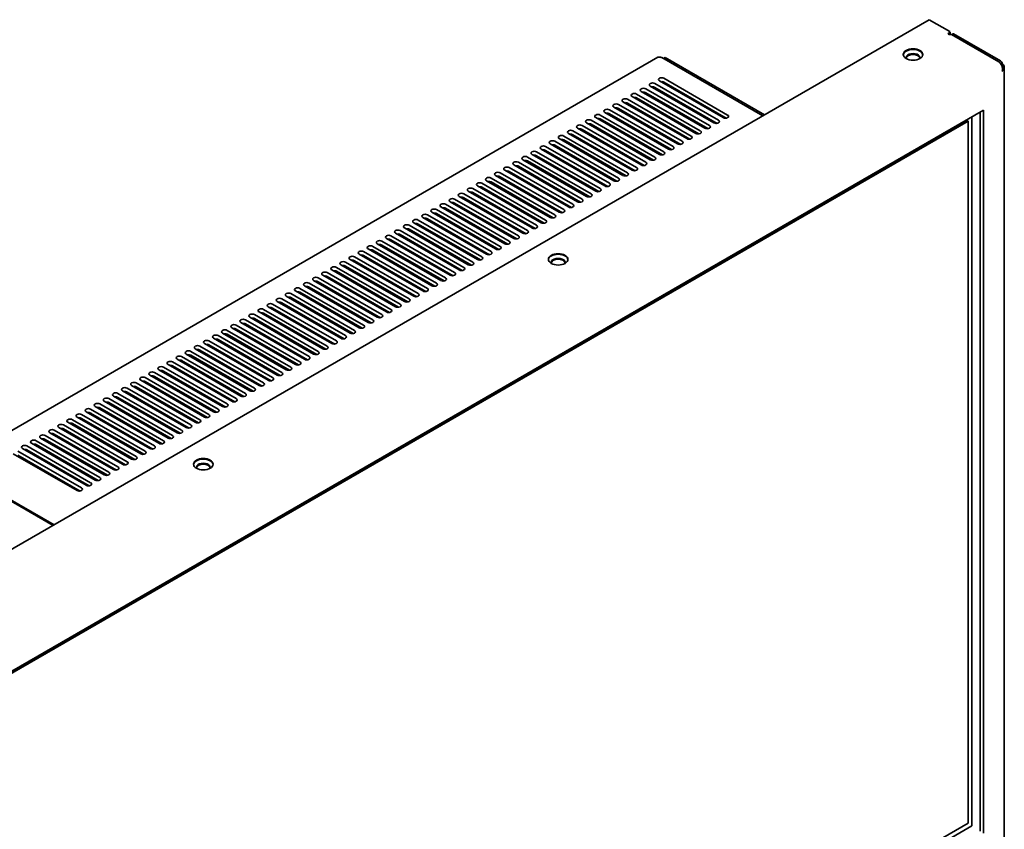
# Model space of a CAD drawing. Header units: millimetres. Extents: x 0 to 2100, y 0 to 1485.
# Tile 7 of 14: x 947 to 1329, y 361 to 676. Entities that reach past the tile are written whole.
import ezdxf

# ---------------------------------------------------------------- set-up
doc = ezdxf.new("R2010")
doc.units = ezdxf.units.MM
doc.header["$LTSCALE"] = 5
doc.layers.add('Sichtbare Kanten(ISO)', color=7, linetype='Continuous', lineweight=35)

msp = doc.modelspace()

# ---------------------------------------------------------------- linework, layer by layer
at = {"layer": 'Sichtbare Kanten(ISO)'}
for p, q in [((856.75, 419.83), (1300.1, 675.8)), ((1300.1, 675.8), (1308.06, 671.21)), ((1308.06, 670.8), (1307.62, 670.55)), ((1308.2, 671.01), (1308.2, 670.09)), ((1308.24, 670.29), (1308.2, 670.31)), ((1308.71, 670.02), (1327.15, 659.37)), ((1309.36, 670.34), (1308.75, 669.99)), ((1327.81, 659.8), (1309.61, 670.32)), ((1194.7, 661.18), (919.49, 502.29)), ((1196.01, 661.05), (1196.18, 661.15)), ((1196.18, 661.15), (1235.45, 638.47)), ((1196.84, 660.76), (1197.55, 661.17)), ((1197.55, 661.17), (1236.15, 638.88)), ((1328.1, 658.34), (1328.52, 658.58)), ((1329.09, 658.04), (1328.29, 657.95)), ((1329.09, 658.04), (1328.32, 657.86)), ((1329.09, 658.04), (1328.36, 657.73)), ((1329.29, 657.33), (1328.46, 657.33)), ((1328.48, 655.85), (1328.52, 655.82)), ((1329.29, 657.33), (1328.49, 657.18)), ((1329.09, 656.55), (1328.55, 656.68)), ((1329.09, 656.55), (1328.55, 656.56)), ((1329.29, 343.44), (1329.29, 657.33)), ((1218.26, 636.71), (1193.51, 651)), ((1195.27, 652.02), (1220.02, 637.73)), ((1221.79, 638.75), (1197.04, 653.04)), ((1197.04, 651.51), (1221.23, 637.55)), ((1211.18, 632.63), (1186.44, 646.92)), ((1188.2, 647.94), (1212.95, 633.65)), ((1214.72, 634.67), (1189.97, 648.96)), ((1189.97, 647.43), (1214.16, 633.46)), ((1191.74, 649.98), (1216.49, 635.69)), ((1193.51, 649.47), (1217.7, 635.51)), ((1204.11, 628.55), (1179.36, 642.84)), ((1181.13, 643.86), (1205.88, 629.57)), ((1207.65, 630.59), (1182.9, 644.88)), ((1182.9, 643.35), (1207.09, 629.38)), ((1184.67, 645.9), (1209.42, 631.61)), ((1186.44, 645.39), (1210.62, 631.42)), ((1321.18, 640.67), (894.89, 394.55)), ((1174.06, 639.77), (1198.81, 625.49)), ((1200.58, 626.51), (1175.83, 640.8)), ((1175.83, 639.26), (1200.02, 625.3)), ((1177.6, 641.82), (1202.35, 627.53)), ((1179.36, 641.31), (1203.55, 627.34)), ((1319.86, 639.9), (1319.86, 360.46)), ((1321.18, 359.69), (1321.18, 640.67)), ((895.11, 393.96), (1315.13, 636.46)), ((1315.22, 636.41), (895.2, 393.91)), ((1166.99, 635.69), (1191.74, 621.4)), ((1193.51, 622.42), (1168.76, 636.71)), ((1168.76, 635.18), (1192.95, 621.22)), ((1170.53, 637.73), (1195.27, 623.44)), ((1197.04, 624.47), (1172.29, 638.75)), ((1172.29, 637.22), (1196.48, 623.26)), ((1315.13, 636.46), (1315.22, 636.41)), ((1315.22, 363.6), (1315.22, 636.41)), ((1316.68, 362.5), (1316.68, 638.07)), ((1159.92, 631.61), (1184.67, 617.32)), ((1186.44, 618.34), (1161.69, 632.63)), ((1163.45, 633.65), (1188.2, 619.36)), ((1165.31, 633.09), (1164.87, 632.83)), ((1189.97, 620.38), (1165.22, 634.67)), ((1165.22, 633.14), (1189.41, 619.18)), ((1167.26, 631.97), (1167.26, 631.46)), ((1168.58, 634.98), (1168.4, 634.88)), ((1168.58, 634.77), (1168.58, 634.98)), ((1152.85, 627.53), (1177.6, 613.24)), ((1179.36, 614.26), (1154.62, 628.55)), ((1156.38, 629.57), (1181.13, 615.28)), ((1158.24, 629.01), (1157.8, 628.75)), ((1182.9, 616.3), (1158.15, 630.59)), ((1158.15, 629.06), (1182.34, 615.09)), ((1161.78, 631.05), (1161.33, 630.79)), ((1161.69, 631.1), (1185.88, 617.13)), ((1167.26, 627.88), (1167.26, 627.37)), ((1168.58, 630.69), (1168.58, 631.2)), ((1172.29, 610.18), (1147.54, 624.47)), ((1149.31, 625.49), (1174.06, 611.2)), ((1151.17, 624.92), (1150.73, 624.67)), ((1175.83, 612.22), (1151.08, 626.51)), ((1151.08, 624.98), (1175.27, 611.01)), ((1154.7, 626.97), (1154.26, 626.71)), ((1154.62, 627.02), (1178.8, 613.05)), ((1167.26, 623.8), (1167.26, 623.29)), ((1168.58, 626.61), (1168.58, 627.12)), ((1165.22, 606.09), (1140.47, 620.38)), ((1142.24, 621.4), (1166.99, 607.12)), ((1144.1, 620.84), (1143.66, 620.59)), ((1168.76, 608.14), (1144.01, 622.42)), ((1144.01, 620.89), (1168.2, 606.93)), ((1145.78, 623.44), (1170.53, 609.16)), ((1147.63, 622.88), (1147.19, 622.63)), ((1147.54, 622.93), (1171.73, 608.97)), ((1168.58, 622.53), (1168.58, 623.04)), ((1158.15, 602.01), (1133.4, 616.3)), ((1135.17, 617.32), (1159.92, 603.03)), ((1137.03, 616.76), (1136.58, 616.5)), ((1161.69, 604.05), (1136.94, 618.34)), ((1136.94, 616.81), (1161.13, 602.85)), ((1138.71, 619.36), (1163.45, 605.07)), ((1140.56, 618.8), (1140.12, 618.55)), ((1140.47, 618.85), (1164.66, 604.89)), ((1167.26, 619.72), (1167.26, 619.21)), ((1168.58, 618.44), (1168.58, 618.95)), ((1151.08, 597.93), (1126.33, 612.22)), ((1128.1, 613.24), (1152.85, 598.95)), ((1129.96, 612.68), (1129.51, 612.42)), ((1154.62, 599.97), (1129.87, 614.26)), ((1129.87, 612.73), (1154.06, 598.76)), ((1131.64, 615.28), (1156.38, 600.99)), ((1133.49, 614.72), (1133.05, 614.46)), ((1133.4, 614.77), (1157.59, 600.8)), ((1167.26, 615.64), (1167.26, 615.13)), ((1168.58, 614.36), (1168.58, 614.87)), ((1121.03, 609.16), (1145.78, 594.87)), ((1122.88, 608.59), (1122.44, 608.34)), ((1147.54, 595.89), (1122.8, 610.18)), ((1122.8, 608.65), (1146.98, 594.68)), ((1124.56, 611.2), (1149.31, 596.91)), ((1126.42, 610.64), (1125.98, 610.38)), ((1126.33, 610.69), (1150.52, 596.72)), ((1167.26, 611.55), (1167.26, 611.04)), ((1168.58, 610.28), (1168.58, 610.79)), ((1113.96, 605.07), (1138.71, 590.79)), ((1115.81, 604.51), (1115.37, 604.26)), ((1140.47, 591.81), (1115.73, 606.09)), ((1115.73, 604.56), (1139.91, 590.6)), ((1117.49, 607.12), (1142.24, 592.83)), ((1119.35, 606.55), (1118.91, 606.3)), ((1144.01, 593.85), (1119.26, 608.14)), ((1119.26, 606.6), (1143.45, 592.64)), ((1167.26, 607.47), (1167.26, 607)), ((1106.89, 600.99), (1131.64, 586.7)), ((1133.4, 587.72), (1108.65, 602.01)), ((1110.42, 603.03), (1135.17, 588.74)), ((1112.28, 602.47), (1111.84, 602.22)), ((1136.94, 589.76), (1112.19, 604.05)), ((1112.19, 602.52), (1136.38, 588.56)), ((1099.82, 596.91), (1124.56, 582.62)), ((1126.33, 583.64), (1101.58, 597.93)), ((1103.35, 598.95), (1128.1, 584.66)), ((1105.21, 598.39), (1104.77, 598.13)), ((1129.87, 585.68), (1105.12, 599.97)), ((1105.12, 598.44), (1129.31, 584.47)), ((1108.74, 600.43), (1108.3, 600.17)), ((1108.65, 600.48), (1132.84, 586.52)), ((1119.26, 579.56), (1094.51, 593.85)), ((1096.28, 594.87), (1121.03, 580.58)), ((1098.14, 594.31), (1097.69, 594.05)), ((1122.8, 581.6), (1098.05, 595.89)), ((1098.05, 594.36), (1122.24, 580.39)), ((1101.67, 596.35), (1101.23, 596.09)), ((1101.58, 596.4), (1125.77, 582.43)), ((1112.19, 575.48), (1087.44, 589.76)), ((1089.21, 590.79), (1113.96, 576.5)), ((1115.73, 577.52), (1090.98, 591.81)), ((1090.98, 590.27), (1115.16, 576.31)), ((1092.74, 592.83), (1117.49, 578.54)), ((1094.51, 592.32), (1118.7, 578.35)), ((1096.99, 590.89), (1096.99, 590.38)), ((1105.12, 571.39), (1080.37, 585.68)), ((1082.14, 586.7), (1106.89, 572.41)), ((1108.65, 573.43), (1083.91, 587.72)), ((1083.91, 586.19), (1108.09, 572.23)), ((1085.67, 588.74), (1110.42, 574.46)), ((1087.44, 588.23), (1111.63, 574.27)), ((1096.99, 586.8), (1096.99, 586.29)), ((1098.05, 567.31), (1073.3, 581.6)), ((1075.07, 582.62), (1099.82, 568.33)), ((1101.58, 569.35), (1076.83, 583.64)), ((1076.83, 582.11), (1101.02, 568.14)), ((1078.6, 584.66), (1103.35, 570.37)), ((1080.37, 584.15), (1104.56, 570.19)), ((1096.99, 582.72), (1096.99, 582.21)), ((1068, 578.54), (1092.74, 564.25)), ((1094.51, 565.27), (1069.76, 579.56)), ((1069.76, 578.03), (1093.95, 564.06)), ((1071.53, 580.58), (1096.28, 566.29)), ((1073.3, 580.07), (1097.49, 566.1)), ((1096.99, 578.64), (1096.99, 578.13)), ((1060.92, 574.46), (1085.67, 560.17)), ((1087.44, 561.19), (1062.69, 575.48)), ((1062.69, 573.94), (1086.88, 559.98)), ((1064.46, 576.5), (1089.21, 562.21)), ((1090.98, 563.23), (1066.23, 577.52)), ((1066.23, 575.99), (1090.42, 562.02)), ((1096.99, 574.56), (1096.99, 574.05)), ((1053.85, 570.37), (1078.6, 556.08)), ((1080.37, 557.1), (1055.62, 571.39)), ((1057.39, 572.41), (1082.14, 558.13)), ((1083.91, 559.15), (1059.16, 573.43)), ((1059.16, 571.9), (1083.35, 557.94)), ((1096.99, 570.47), (1096.99, 569.96)), ((1046.78, 566.29), (1071.53, 552)), ((1073.3, 553.02), (1048.55, 567.31)), ((1050.32, 568.33), (1075.07, 554.04)), ((1076.83, 555.06), (1052.09, 569.35)), ((1052.09, 567.82), (1076.27, 553.86)), ((1055.62, 569.86), (1079.81, 555.9)), ((1096.99, 566.39), (1096.99, 566.09)), ((1066.23, 548.94), (1041.48, 563.23)), ((1043.25, 564.25), (1068, 549.96)), ((1069.76, 550.98), (1045.01, 565.27)), ((1045.01, 563.74), (1069.2, 549.77)), ((1048.55, 565.78), (1072.74, 551.81)), ((1068.53, 562.41), (1068.53, 561.9)), ((1071.62, 564.3), (1071.62, 564.2)), ((1072.06, 564.45), (1072.06, 563.94)), ((1073.39, 563.18), (1073.39, 563.69)), ((1059.16, 544.86), (1034.41, 559.15)), ((1036.18, 560.17), (1060.92, 545.88)), ((1062.69, 546.9), (1037.94, 561.19)), ((1037.94, 559.66), (1062.13, 545.69)), ((1039.71, 562.21), (1064.46, 547.92)), ((1041.48, 561.7), (1065.67, 547.73)), ((1064.55, 560.22), (1064.55, 560.12)), ((1064.99, 560.37), (1064.99, 559.86)), ((1066.32, 559.09), (1066.32, 559.61)), ((1068.08, 562.26), (1068.08, 562.16)), ((1068.08, 558.58), (1068.08, 558.07)), ((1069.85, 561.14), (1069.85, 561.65)), ((1071.62, 560.63), (1071.62, 560.12)), ((1072.06, 560.37), (1072.06, 559.86)), ((1073.39, 559.09), (1073.39, 559.61)), ((1052.09, 540.77), (1027.34, 555.06)), ((1029.1, 556.08), (1053.85, 541.8)), ((1055.62, 542.82), (1030.87, 557.1)), ((1030.87, 555.57), (1055.06, 541.61)), ((1032.64, 558.13), (1057.39, 543.84)), ((1034.41, 557.61), (1058.6, 543.65)), ((1057.48, 556.14), (1057.48, 556.03)), ((1057.92, 556.29), (1057.92, 555.78)), ((1059.25, 555.01), (1059.25, 555.52)), ((1061.01, 558.18), (1061.01, 558.07)), ((1061.45, 558.33), (1061.45, 557.82)), ((1062.78, 557.05), (1062.78, 557.56)), ((1064.55, 556.54), (1064.55, 556.03)), ((1064.99, 556.29), (1064.99, 555.78)), ((1066.32, 555.01), (1066.32, 555.52)), ((1068.53, 558.33), (1068.53, 557.82)), ((1069.85, 557.05), (1069.85, 557.56)), ((1071.62, 556.54), (1071.62, 556.03)), ((1072.06, 556.29), (1072.06, 555.78)), ((1073.39, 555.01), (1073.39, 555.52)), ((1045.01, 536.69), (1020.27, 550.98)), ((1022.03, 552), (1046.78, 537.71)), ((1048.55, 538.73), (1023.8, 553.02)), ((1023.8, 551.49), (1047.99, 537.53)), ((1025.57, 554.04), (1050.32, 539.75)), ((1027.34, 553.53), (1051.53, 539.57)), ((1050.41, 552.05), (1050.41, 551.95)), ((1050.85, 552.21), (1050.85, 551.7)), ((1052.17, 550.93), (1052.17, 551.44)), ((1053.94, 554.09), (1053.94, 553.99)), ((1054.38, 554.25), (1054.38, 553.74)), ((1055.71, 552.97), (1055.71, 553.48)), ((1057.48, 552.46), (1057.48, 551.95)), ((1057.92, 552.21), (1057.92, 551.7)), ((1059.25, 550.93), (1059.25, 551.44)), ((1061.01, 554.5), (1061.01, 553.99)), ((1061.45, 554.25), (1061.45, 553.74)), ((1062.78, 552.97), (1062.78, 553.48)), ((1064.55, 552.46), (1064.55, 551.95)), ((1064.99, 552.21), (1064.99, 551.7)), ((1066.32, 550.93), (1066.32, 551.44)), ((1068.08, 554.5), (1068.08, 553.99)), ((1068.53, 554.25), (1068.53, 553.74)), ((1069.85, 552.97), (1069.85, 553.48)), ((1071.62, 552.46), (1071.62, 551.96)), ((1072.06, 552.21), (1072.06, 551.82)), ((1014.96, 547.92), (1039.71, 533.63)), ((1041.48, 534.65), (1016.73, 548.94)), ((1016.73, 547.41), (1040.92, 533.44)), ((1018.5, 549.96), (1043.25, 535.67)), ((1020.27, 549.45), (1044.45, 535.48)), ((1043.34, 547.97), (1043.34, 547.87)), ((1043.78, 548.12), (1043.78, 547.61)), ((1045.1, 546.85), (1045.1, 547.36)), ((1046.87, 550.01), (1046.87, 549.91)), ((1047.31, 550.16), (1047.31, 549.65)), ((1048.64, 548.89), (1048.64, 549.4)), ((1050.41, 548.38), (1050.41, 547.87)), ((1050.85, 548.12), (1050.85, 547.61)), ((1052.17, 546.85), (1052.17, 547.36)), ((1053.94, 550.42), (1053.94, 549.91)), ((1054.38, 550.16), (1054.38, 549.65)), ((1055.71, 548.89), (1055.71, 549.4)), ((1057.48, 548.38), (1057.48, 547.87)), ((1057.92, 548.12), (1057.92, 547.61)), ((1059.25, 546.85), (1059.25, 547.36)), ((1061.01, 550.42), (1061.01, 549.91)), ((1061.45, 550.16), (1061.45, 549.65)), ((1062.78, 548.89), (1062.78, 549.4)), ((1064.55, 548.38), (1064.55, 547.87)), ((1064.99, 548.12), (1064.99, 547.74)), ((1068.08, 550.42), (1068.08, 549.91)), ((1068.53, 550.16), (1068.53, 549.78)), ((1007.89, 543.84), (1032.64, 529.55)), ((1034.41, 530.57), (1009.66, 544.86)), ((1009.66, 543.33), (1033.85, 529.36)), ((1011.43, 545.88), (1036.18, 531.59)), ((1037.94, 532.61), (1013.19, 546.9)), ((1013.19, 545.37), (1037.38, 531.4)), ((1036.26, 543.89), (1036.26, 543.79)), ((1036.71, 544.04), (1036.71, 543.53)), ((1038.03, 542.76), (1038.03, 543.28)), ((1039.8, 545.93), (1039.8, 545.83)), ((1040.24, 546.08), (1040.24, 545.57)), ((1041.57, 544.81), (1041.57, 545.32)), ((1043.34, 544.3), (1043.34, 543.79)), ((1043.78, 544.04), (1043.78, 543.53)), ((1045.1, 542.76), (1045.1, 543.28)), ((1046.87, 546.34), (1046.87, 545.83)), ((1047.31, 546.08), (1047.31, 545.57)), ((1048.64, 544.81), (1048.64, 545.32)), ((1050.41, 544.3), (1050.41, 543.79)), ((1050.85, 544.04), (1050.85, 543.53)), ((1052.17, 542.76), (1052.17, 543.28)), ((1053.94, 546.34), (1053.94, 545.83)), ((1054.38, 546.08), (1054.38, 545.57)), ((1055.71, 544.81), (1055.71, 545.32)), ((1057.48, 544.3), (1057.48, 543.79)), ((1057.92, 544.04), (1057.92, 543.65)), ((1061.01, 546.34), (1061.01, 545.83)), ((1061.45, 546.08), (1061.45, 545.7)), ((1000.82, 539.75), (1025.57, 525.47)), ((1027.34, 526.49), (1002.59, 540.77)), ((1004.36, 541.8), (1029.1, 527.51)), ((1030.87, 528.53), (1006.12, 542.82)), ((1006.12, 541.29), (1030.31, 527.32)), ((1029.19, 539.81), (1029.19, 539.7)), ((1029.63, 539.96), (1029.63, 539.45)), ((1032.73, 541.85), (1032.73, 541.74)), ((1033.17, 542), (1033.17, 541.49)), ((1034.5, 540.72), (1034.5, 541.23)), ((1036.26, 540.21), (1036.26, 539.7)), ((1036.71, 539.96), (1036.71, 539.45)), ((1039.8, 542.25), (1039.8, 541.74)), ((1040.24, 542), (1040.24, 541.49)), ((1041.57, 540.72), (1041.57, 541.23)), ((1043.34, 540.21), (1043.34, 539.7)), ((1043.78, 539.96), (1043.78, 539.45)), ((1046.87, 542.25), (1046.87, 541.74)), ((1047.31, 542), (1047.31, 541.49)), ((1048.64, 540.72), (1048.64, 541.23)), ((1050.41, 540.21), (1050.41, 539.71)), ((1050.85, 539.96), (1050.85, 539.57)), ((1053.94, 542.25), (1053.94, 541.75)), ((1054.38, 542), (1054.38, 541.61)), ((993.75, 535.67), (1018.5, 521.38)), ((1020.27, 522.4), (995.52, 536.69)), ((997.28, 537.71), (1022.03, 523.42)), ((1023.8, 524.44), (999.05, 538.73)), ((999.05, 537.2), (1023.24, 523.24)), ((1002.59, 539.24), (1026.78, 525.28)), ((1022.12, 535.72), (1022.12, 535.62)), ((1022.56, 535.88), (1022.56, 535.37)), ((1025.66, 537.76), (1025.66, 537.66)), ((1026.1, 537.92), (1026.1, 537.41)), ((1027.43, 536.64), (1027.43, 537.15)), ((1029.19, 536.13), (1029.19, 535.62)), ((1029.63, 535.88), (1029.63, 535.37)), ((1030.96, 538.68), (1030.96, 539.19)), ((1032.73, 538.17), (1032.73, 537.66)), ((1033.17, 537.92), (1033.17, 537.41)), ((1034.5, 536.64), (1034.5, 537.15)), ((1036.26, 536.13), (1036.26, 535.62)), ((1036.71, 535.88), (1036.71, 535.37)), ((1038.03, 538.68), (1038.03, 539.19)), ((1039.8, 538.17), (1039.8, 537.66)), ((1040.24, 537.92), (1040.24, 537.41)), ((1041.57, 536.64), (1041.57, 537.15)), ((1043.34, 536.13), (1043.34, 535.63)), ((1043.78, 535.88), (1043.78, 535.49)), ((1045.1, 538.68), (1045.1, 539.19)), ((1046.87, 538.17), (1046.87, 537.67)), ((1047.31, 537.92), (1047.31, 537.53)), ((1013.19, 518.32), (988.45, 532.61)), ((990.21, 533.63), (1014.96, 519.34)), ((1016.73, 520.36), (991.98, 534.65)), ((991.98, 533.12), (1016.17, 519.15)), ((995.52, 535.16), (1019.71, 521.2)), ((1015.49, 531.79), (1015.49, 531.28)), ((1018.59, 533.68), (1018.59, 533.58)), ((1019.03, 533.83), (1019.03, 533.32)), ((1020.35, 532.56), (1020.35, 533.07)), ((1022.12, 532.05), (1022.12, 531.54)), ((1022.56, 531.79), (1022.56, 531.28)), ((1023.89, 534.6), (1023.89, 535.11)), ((1025.66, 534.09), (1025.66, 533.58)), ((1026.1, 533.83), (1026.1, 533.32)), ((1027.43, 532.56), (1027.43, 533.07)), ((1029.19, 532.05), (1029.19, 531.54)), ((1029.63, 531.79), (1029.63, 531.28)), ((1030.96, 534.6), (1030.96, 535.11)), ((1032.73, 534.09), (1032.73, 533.58)), ((1033.17, 533.83), (1033.17, 533.32)), ((1034.5, 532.56), (1034.5, 533.07)), ((1036.26, 532.05), (1036.26, 531.54)), ((1036.71, 531.79), (1036.71, 531.41)), ((1038.03, 534.6), (1038.03, 535.11)), ((1039.8, 534.09), (1039.8, 533.58)), ((1040.24, 533.83), (1040.24, 533.45)), ((1006.12, 514.24), (981.37, 528.53)), ((983.14, 529.55), (1007.89, 515.26)), ((1009.66, 516.28), (984.91, 530.57)), ((984.91, 529.04), (1009.1, 515.07)), ((986.68, 531.59), (1011.43, 517.3)), ((988.45, 531.08), (1012.63, 517.11)), ((1011.52, 529.6), (1011.52, 529.5)), ((1011.96, 529.75), (1011.96, 529.24)), ((1013.28, 528.48), (1013.28, 528.99)), ((1015.05, 531.64), (1015.05, 531.54)), ((1015.05, 527.97), (1015.05, 527.46)), ((1016.82, 530.52), (1016.82, 531.03)), ((1018.59, 530.01), (1018.59, 529.5)), ((1019.03, 529.75), (1019.03, 529.24)), ((1020.35, 528.48), (1020.35, 528.99)), ((1022.12, 527.97), (1022.12, 527.46)), ((1023.89, 530.52), (1023.89, 531.03)), ((1025.66, 530.01), (1025.66, 529.5)), ((1026.1, 529.75), (1026.1, 529.24)), ((1027.43, 528.48), (1027.43, 528.99)), ((1029.19, 527.97), (1029.19, 527.46)), ((1030.96, 530.52), (1030.96, 531.03)), ((1032.73, 530.01), (1032.73, 529.5)), ((1033.17, 529.75), (1033.17, 529.37)), ((999.05, 510.16), (974.3, 524.44)), ((976.07, 525.47), (1000.82, 511.18)), ((1002.59, 512.2), (977.84, 526.49)), ((977.84, 524.96), (1002.03, 510.99)), ((979.61, 527.51), (1004.36, 513.22)), ((981.37, 527), (1005.56, 513.03)), ((1004.44, 525.52), (1004.44, 525.41)), ((1004.89, 525.67), (1004.89, 525.16)), ((1006.21, 524.39), (1006.21, 524.9)), ((1007.98, 527.56), (1007.98, 527.46)), ((1008.42, 527.71), (1008.42, 527.2)), ((1009.75, 526.43), (1009.75, 526.95)), ((1011.52, 525.92), (1011.52, 525.41)), ((1011.96, 525.67), (1011.96, 525.16)), ((1013.28, 524.39), (1013.28, 524.9)), ((1015.49, 527.71), (1015.49, 527.2)), ((1016.82, 526.43), (1016.82, 526.95)), ((1018.59, 525.92), (1018.59, 525.41)), ((1019.03, 525.67), (1019.03, 525.16)), ((1020.35, 524.39), (1020.35, 524.9)), ((1022.56, 527.71), (1022.56, 527.2)), ((1023.89, 526.43), (1023.89, 526.95)), ((1025.66, 525.92), (1025.66, 525.42)), ((1026.1, 525.67), (1026.1, 525.28)), ((1029.63, 527.71), (1029.63, 527.32)), ((991.98, 506.07), (967.23, 520.36)), ((969, 521.38), (993.75, 507.09)), ((995.52, 508.11), (970.77, 522.4)), ((970.77, 520.87), (994.96, 506.91)), ((972.54, 523.42), (997.28, 509.14)), ((974.3, 522.91), (998.49, 508.95)), ((997.37, 521.43), (997.37, 521.33)), ((997.82, 521.59), (997.82, 521.08)), ((999.14, 520.31), (999.14, 520.82)), ((1000.91, 523.48), (1000.91, 523.37)), ((1001.35, 523.63), (1001.35, 523.12)), ((1002.68, 522.35), (1002.68, 522.86)), ((1004.44, 521.84), (1004.44, 521.33)), ((1004.89, 521.59), (1004.89, 521.08)), ((1006.21, 520.31), (1006.21, 520.82)), ((1007.98, 523.88), (1007.98, 523.37)), ((1008.42, 523.63), (1008.42, 523.12)), ((1009.75, 522.35), (1009.75, 522.86)), ((1011.52, 521.84), (1011.52, 521.33)), ((1011.96, 521.59), (1011.96, 521.08)), ((1013.28, 520.31), (1013.28, 520.82)), ((1015.05, 523.88), (1015.05, 523.37)), ((1015.49, 523.63), (1015.49, 523.12)), ((1016.82, 522.35), (1016.82, 522.86)), ((1018.59, 521.84), (1018.59, 521.34)), ((1019.03, 521.59), (1019.03, 521.2)), ((1022.12, 523.88), (1022.12, 523.38)), ((1022.56, 523.63), (1022.56, 523.24)), ((961.93, 517.3), (986.68, 503.01)), ((988.45, 504.03), (963.7, 518.32)), ((963.7, 516.79), (987.89, 502.82)), ((965.47, 519.34), (990.21, 505.05)), ((967.23, 518.83), (991.42, 504.87)), ((990.3, 517.35), (990.3, 517.25)), ((990.74, 517.5), (990.74, 516.99)), ((992.07, 516.23), (992.07, 516.74)), ((993.84, 519.39), (993.84, 519.29)), ((994.28, 519.55), (994.28, 519.04)), ((995.61, 518.27), (995.61, 518.78)), ((997.37, 517.76), (997.37, 517.25)), ((997.82, 517.5), (997.82, 516.99)), ((999.14, 516.23), (999.14, 516.74)), ((1000.91, 519.8), (1000.91, 519.29)), ((1001.35, 519.55), (1001.35, 519.04)), ((1002.68, 518.27), (1002.68, 518.78)), ((1004.44, 517.76), (1004.44, 517.25)), ((1004.89, 517.5), (1004.89, 516.99)), ((1006.21, 516.23), (1006.21, 516.74)), ((1007.98, 519.8), (1007.98, 519.29)), ((1008.42, 519.55), (1008.42, 519.04)), ((1009.75, 518.27), (1009.75, 518.78)), ((1011.52, 517.76), (1011.52, 517.25)), ((1011.96, 517.5), (1011.96, 517.12)), ((1015.05, 519.8), (1015.05, 519.3)), ((1015.49, 519.55), (1015.49, 519.16)), ((954.86, 513.22), (979.61, 498.93)), ((981.37, 499.95), (956.63, 514.24)), ((956.63, 512.71), (980.81, 498.74)), ((958.39, 515.26), (983.14, 500.97)), ((984.91, 501.99), (960.16, 516.28)), ((960.16, 514.75), (984.35, 500.78)), ((983.23, 513.27), (983.23, 513.17)), ((983.67, 513.42), (983.67, 512.91)), ((985, 512.15), (985, 512.66)), ((986.77, 515.31), (986.77, 515.21)), ((987.21, 515.46), (987.21, 514.95)), ((988.53, 514.19), (988.53, 514.7)), ((990.3, 513.68), (990.3, 513.17)), ((990.74, 513.42), (990.74, 512.91)), ((992.07, 512.15), (992.07, 512.66)), ((993.84, 515.72), (993.84, 515.21)), ((994.28, 515.46), (994.28, 514.95)), ((995.61, 514.19), (995.61, 514.7)), ((997.37, 513.68), (997.37, 513.17)), ((997.82, 513.42), (997.82, 512.91)), ((999.14, 512.15), (999.14, 512.66)), ((1000.91, 515.72), (1000.91, 515.21)), ((1001.35, 515.46), (1001.35, 514.95)), ((1002.68, 514.19), (1002.68, 514.7)), ((1004.44, 513.68), (1004.44, 513.17)), ((1004.89, 513.42), (1004.89, 513.04)), ((1007.98, 515.72), (1007.98, 515.21)), ((1008.42, 515.46), (1008.42, 515.08)), ((947.79, 509.14), (972.54, 494.85)), ((974.3, 495.87), (949.56, 510.16)), ((951.32, 511.18), (976.07, 496.89)), ((977.84, 497.91), (953.09, 512.2)), ((953.09, 510.67), (977.28, 496.7)), ((976.16, 509.19), (976.16, 509.08)), ((976.6, 509.34), (976.6, 508.83)), ((979.7, 511.23), (979.7, 511.13)), ((980.14, 511.38), (980.14, 510.87)), ((981.46, 510.11), (981.46, 510.62)), ((983.23, 509.59), (983.23, 509.08)), ((983.67, 509.34), (983.67, 508.83)), ((986.77, 511.64), (986.77, 511.13)), ((987.21, 511.38), (987.21, 510.87)), ((988.53, 510.11), (988.53, 510.62)), ((990.3, 509.59), (990.3, 509.08)), ((990.74, 509.34), (990.74, 508.83)), ((993.84, 511.64), (993.84, 511.13)), ((994.28, 511.38), (994.28, 510.87)), ((995.61, 510.11), (995.61, 510.62)), ((997.37, 509.59), (997.37, 509.09)), ((997.82, 509.34), (997.82, 508.95)), ((1000.91, 511.64), (1000.91, 511.13)), ((1001.35, 511.38), (1001.35, 510.99)), ((944.25, 507.09), (969, 492.81)), ((970.77, 493.83), (946.02, 508.11)), ((946.02, 506.58), (970.21, 492.62)), ((949.56, 508.63), (973.74, 494.66)), ((969.09, 505.1), (969.09, 505)), ((969.53, 505.26), (969.53, 504.75)), ((972.62, 507.15), (972.62, 507.04)), ((973.07, 507.3), (973.07, 506.79)), ((974.39, 506.02), (974.39, 506.53)), ((976.16, 505.51), (976.16, 505)), ((976.6, 505.26), (976.6, 504.75)), ((977.93, 508.06), (977.93, 508.57)), ((979.7, 507.55), (979.7, 507.04)), ((980.14, 507.3), (980.14, 506.79)), ((981.46, 506.02), (981.46, 506.53)), ((983.23, 505.51), (983.23, 505)), ((983.67, 505.26), (983.67, 504.75)), ((985, 508.06), (985, 508.57)), ((986.77, 507.55), (986.77, 507.04)), ((987.21, 507.3), (987.21, 506.79)), ((988.53, 506.02), (988.53, 506.53)), ((990.3, 505.51), (990.3, 505.01)), ((990.74, 505.26), (990.74, 504.87)), ((992.07, 508.06), (992.07, 508.57)), ((993.84, 507.55), (993.84, 507.05)), ((994.28, 507.3), (994.28, 506.91)), ((920.45, 501.96), (959.72, 479.28)), ((960.07, 479.49), (920.8, 502.16)), ((962.46, 501.17), (962.46, 500.66)), ((965.55, 503.06), (965.55, 502.96)), ((966, 503.22), (966, 502.71)), ((967.32, 501.94), (967.32, 502.45)), ((969.09, 501.43), (969.09, 500.92)), ((969.53, 501.17), (969.53, 500.66)), ((970.86, 503.98), (970.86, 504.49)), ((972.62, 503.47), (972.62, 502.96)), ((973.07, 503.22), (973.07, 502.71)), ((974.39, 501.94), (974.39, 502.45)), ((976.16, 501.43), (976.16, 500.92)), ((976.6, 501.17), (976.6, 500.66)), ((977.93, 503.98), (977.93, 504.49)), ((979.7, 503.47), (979.7, 502.96)), ((980.14, 503.22), (980.14, 502.71)), ((981.46, 501.94), (981.46, 502.45)), ((983.23, 501.43), (983.23, 500.92)), ((983.67, 501.17), (983.67, 500.79)), ((985, 503.98), (985, 504.49)), ((986.77, 503.47), (986.77, 502.97)), ((987.21, 503.22), (987.21, 502.83)), ((958.48, 498.98), (958.48, 498.88)), ((958.92, 499.13), (958.92, 498.62)), ((960.25, 497.86), (960.25, 498.37)), ((962.02, 501.02), (962.02, 500.92)), ((962.02, 497.35), (962.02, 496.84)), ((963.79, 499.9), (963.79, 500.41)), ((965.55, 499.39), (965.55, 498.88)), ((966, 499.13), (966, 498.62)), ((967.32, 497.86), (967.32, 498.37)), ((969.09, 497.35), (969.09, 496.84)), ((970.86, 499.9), (970.86, 500.41)), ((972.62, 499.39), (972.62, 498.88)), ((973.07, 499.13), (973.07, 498.62)), ((974.39, 497.86), (974.39, 498.37)), ((976.16, 497.35), (976.16, 496.84)), ((977.93, 499.9), (977.93, 500.41)), ((979.7, 499.39), (979.7, 498.88)), ((980.14, 499.13), (980.14, 498.75)), ((962.46, 497.09), (962.46, 496.58)), ((963.79, 495.82), (963.79, 496.33)), ((965.55, 495.31), (965.55, 494.8)), ((966, 495.05), (966, 494.54)), ((967.32, 493.78), (967.32, 494.29)), ((969.53, 497.09), (969.53, 496.58)), ((970.86, 495.82), (970.86, 496.33)), ((972.62, 495.31), (972.62, 494.8)), ((973.07, 495.05), (973.07, 494.66)), ((976.6, 497.09), (976.6, 496.71)), ((969.09, 493.26), (969.09, 492.76)), ((969.53, 493.01), (969.53, 492.62)), ((895.2, 121.1), (1315.22, 363.6)), ((894.89, 118.98), (1316.68, 362.5))]:
    msp.add_line(p, q, dxfattribs=at)
for centre, major_axis, ratio, start_param, end_param in [((1307.97, 670.34), (-0.5, 0), 0.57735, 5.497787, 8.254983), ((1307.7, 671.01), (0.5, 0), 0.57735, 5.497787, 7.068583), ((1308.36, 669.81), (-0.5, 0), 0.57735, 3.926991, 5.11339), ((1308.24, 669.88), (0.25, -0.433), 0.57735, 1.743024, 2.356194), ((1309.61, 669.91), (-0.25, 0.433), 0.57735, 5.497787, 6.283185), ((1293.83, 662.02), (-3.81, 0), 0.57735, 3.199585, 6.225193), ((1293.83, 661.11), (2.69, 0), 0.57735, 5.98792, 9.720043), ((1293.83, 660.75), (-2.69, 0), 0.57735, 3.256959, 6.167819), ((1196.01, 658.91), (-1.31, 2.27), 0.57735, 5.497787, 6.283185), ((1327.15, 657.23), (1.21, -2.33), 0.543707, 1.988834, 2.381533), ((1327.81, 658.99), (0.5, -0.866), 0.57735, 0.785398, 2.356194), ((1326.99, 657.14), (-0.86, 2.52), 0.562792, 4.822113, 5.214812), ((1326.66, 657.51), (2.62, -0.14), 0.609119, 0.424497, 0.817196), ((1326.66, 657.33), (-2.62, 0), 0.709495, 3.141593, 3.534292), ((1326.99, 657.14), (0.65, -2.62), 0.546151, 1.334563, 1.727262), ((1328.5, 655.84), (-0.0221, -0.0383), 0.57735, 4.712389, 7.853982), ((1326.62, 656.92), (0.51, -2.65), 0.702376, 1.022904, 1.415603), ((1326.66, 656.9), (-2.55, -0.88), 0.702376, 2.118689, 2.511388), ((1326.66, 657.13), (-2.6, -0.46), 0.750071, 2.617604, 3.010303), ((1192.62, 650.49), (-1.25, 0), 0.57735, 3.926991, 7.068583), ((1196.16, 652.53), (-1.25, 0), 0.57735, 3.926991, 7.068583), ((1196.16, 651), (1.25, 0), 0.57735, 0.785398, 1.832596), ((1185.55, 646.41), (-1.25, 0), 0.57735, 3.926991, 7.068583), ((1189.09, 648.45), (-1.25, 0), 0.57735, 3.926991, 7.068583), ((1189.09, 646.92), (1.25, 0), 0.57735, 0.785398, 1.832596), ((1192.62, 648.96), (1.25, 0), 0.57735, 0.785398, 1.832596), ((1203.67, 646.66), (-0.62, 1.08), 0.57735, 5.497787, 6.544985), ((1205, 647.43), (-0.62, 1.08), 0.57735, 1.308997, 2.356194), ((1178.48, 642.33), (-1.25, 0), 0.57735, 3.926991, 7.068583), ((1182.02, 644.37), (-1.25, 0), 0.57735, 3.926991, 7.068583), ((1182.02, 642.84), (1.25, 0), 0.57735, 0.785398, 1.832596), ((1185.55, 644.88), (1.25, 0), 0.57735, 0.785398, 1.832596), ((1203.67, 642.58), (-0.62, 1.08), 0.57735, 5.497787, 6.544985), ((1205, 643.35), (-0.62, 1.08), 0.57735, 1.308997, 2.356194), ((1171.41, 638.24), (-1.25, 0), 0.57735, 3.926991, 7.068583), ((1174.95, 640.29), (-1.25, 0), 0.57735, 3.926991, 7.068583), ((1174.95, 638.75), (1.25, 0), 0.57735, 0.785398, 1.832596), ((1178.48, 640.8), (1.25, 0), 0.57735, 0.785398, 1.832596), ((1203.67, 638.5), (-0.62, 1.08), 0.57735, 5.497787, 6.544985), ((1205, 639.26), (-0.62, 1.08), 0.57735, 1.308997, 2.356194), ((1167.87, 636.2), (-1.25, 0), 0.57735, 3.926991, 7.068583), ((1167.87, 634.67), (1.25, 0), 0.57735, 0.785398, 1.832596), ((1171.41, 636.71), (1.25, 0), 0.57735, 0.785398, 1.832596), ((1203.67, 634.42), (-0.62, 1.08), 0.57735, 5.497787, 6.544985), ((1205, 635.18), (-0.62, 1.08), 0.57735, 1.308997, 2.356194), ((1217.37, 636.2), (1.25, 0), 0.57735, 3.926991, 7.068583), ((1220.91, 638.24), (1.25, 0), 0.57735, 3.926991, 7.068583), ((1160.8, 632.12), (-1.25, 0), 0.57735, 3.926991, 7.068583), ((1160.8, 630.59), (1.25, 0), 0.57735, 0.785398, 1.832596), ((1164.34, 634.16), (-1.25, 0), 0.57735, 3.926991, 7.068583), ((1164.34, 632.63), (1.25, 0), 0.57735, 0.785398, 1.832596), ((1203.67, 630.33), (-0.62, 1.08), 0.57735, 5.497787, 6.544985), ((1210.3, 632.12), (1.25, 0), 0.57735, 3.926991, 7.068583), ((1213.84, 634.16), (1.25, 0), 0.57735, 3.926991, 7.068583), ((1153.73, 628.04), (-1.25, 0), 0.57735, 3.926991, 7.068583), ((1157.27, 630.08), (-1.25, 0), 0.57735, 3.926991, 7.068583), ((1157.27, 628.55), (1.25, 0), 0.57735, 0.785398, 1.832596), ((1203.23, 628.04), (1.25, 0), 0.57735, 3.926991, 7.068583), ((1203.67, 626.25), (-0.62, 1.08), 0.57735, 5.650925, 6.307326), ((1205, 631.1), (-0.62, 1.08), 0.57735, 1.308997, 2.356194), ((1206.77, 630.08), (1.25, 0), 0.57735, 3.926991, 7.068583), ((1146.66, 623.96), (-1.25, 0), 0.57735, 3.926991, 7.068583), ((1150.2, 626), (-1.25, 0), 0.57735, 3.926991, 7.068583), ((1150.2, 624.47), (1.25, 0), 0.57735, 0.785398, 1.832596), ((1153.73, 626.51), (1.25, 0), 0.57735, 0.785398, 1.832596), ((1196.16, 623.96), (1.25, 0), 0.57735, 3.926991, 7.068583), ((1199.69, 626), (1.25, 0), 0.57735, 3.926991, 7.068583), ((1139.59, 619.87), (-1.25, 0), 0.57735, 3.926991, 7.068583), ((1143.13, 621.91), (-1.25, 0), 0.57735, 3.926991, 7.068583), ((1143.13, 620.38), (1.25, 0), 0.57735, 0.785398, 1.832596), ((1146.66, 622.42), (1.25, 0), 0.57735, 0.785398, 1.832596), ((1189.09, 619.87), (1.25, 0), 0.57735, 3.926991, 7.068583), ((1192.62, 621.91), (1.25, 0), 0.57735, 3.926991, 7.068583), ((1132.52, 615.79), (-1.25, 0), 0.57735, 3.926991, 7.068583), ((1136.05, 617.83), (-1.25, 0), 0.57735, 3.926991, 7.068583), ((1136.05, 616.3), (1.25, 0), 0.57735, 0.785398, 1.832596), ((1139.59, 618.34), (1.25, 0), 0.57735, 0.785398, 1.832596), ((1182.02, 615.79), (1.25, 0), 0.57735, 3.926991, 7.068583), ((1185.55, 617.83), (1.25, 0), 0.57735, 3.926991, 7.068583), ((1125.45, 611.71), (-1.25, 0), 0.57735, 3.926991, 7.068583), ((1128.98, 613.75), (-1.25, 0), 0.57735, 3.926991, 7.068583), ((1128.98, 612.22), (1.25, 0), 0.57735, 0.785398, 1.832596), ((1132.52, 614.26), (1.25, 0), 0.57735, 0.785398, 1.832596), ((1174.95, 611.71), (1.25, 0), 0.57735, 3.926991, 7.068583), ((1178.48, 613.75), (1.25, 0), 0.57735, 3.926991, 7.068583), ((1118.38, 607.63), (-1.25, 0), 0.57735, 3.926991, 7.068583), ((1121.91, 609.67), (-1.25, 0), 0.57735, 3.926991, 7.068583), ((1121.91, 608.14), (1.25, 0), 0.57735, 0.785398, 1.832596), ((1125.45, 610.18), (1.25, 0), 0.57735, 0.785398, 1.832596), ((1171.41, 609.67), (1.25, 0), 0.57735, 3.926991, 7.068583), ((1114.84, 605.58), (-1.25, 0), 0.57735, 3.926991, 7.068583), ((1114.84, 604.05), (1.25, 0), 0.57735, 0.785398, 1.832596), ((1118.38, 606.09), (1.25, 0), 0.57735, 0.785398, 1.832596), ((1164.34, 605.58), (1.25, 0), 0.57735, 3.926991, 7.068583), ((1167.87, 607.63), (1.25, 0), 0.57735, 3.926991, 7.068583), ((1107.77, 601.5), (-1.25, 0), 0.57735, 3.926991, 7.068583), ((1107.77, 599.97), (1.25, 0), 0.57735, 0.785398, 1.832596), ((1111.31, 603.54), (-1.25, 0), 0.57735, 3.926991, 7.068583), ((1111.31, 602.01), (1.25, 0), 0.57735, 0.785398, 1.832596), ((1157.27, 601.5), (1.25, 0), 0.57735, 3.926991, 7.068583), ((1160.8, 603.54), (1.25, 0), 0.57735, 3.926991, 7.068583), ((1100.7, 597.42), (-1.25, 0), 0.57735, 3.926991, 7.068583), ((1104.23, 599.46), (-1.25, 0), 0.57735, 3.926991, 7.068583), ((1104.23, 597.93), (1.25, 0), 0.57735, 0.785398, 1.832596), ((1150.2, 597.42), (1.25, 0), 0.57735, 3.926991, 7.068583), ((1153.73, 599.46), (1.25, 0), 0.57735, 3.926991, 7.068583), ((1093.63, 593.34), (-1.25, 0), 0.57735, 3.926991, 7.068583), ((1097.16, 595.38), (-1.25, 0), 0.57735, 3.926991, 7.068583), ((1097.16, 593.85), (1.25, 0), 0.57735, 0.785398, 1.832596), ((1100.7, 595.89), (1.25, 0), 0.57735, 0.785398, 1.832596), ((1143.13, 593.34), (1.25, 0), 0.57735, 3.926991, 7.068583), ((1146.66, 595.38), (1.25, 0), 0.57735, 3.926991, 7.068583), ((1086.56, 589.25), (-1.25, 0), 0.57735, 3.926991, 7.068583), ((1090.09, 591.3), (-1.25, 0), 0.57735, 3.926991, 7.068583), ((1090.09, 589.76), (1.25, 0), 0.57735, 0.785398, 1.832596), ((1093.63, 591.81), (1.25, 0), 0.57735, 0.785398, 1.832596), ((1136.05, 589.25), (1.25, 0), 0.57735, 3.926991, 7.068583), ((1139.59, 591.3), (1.25, 0), 0.57735, 3.926991, 7.068583), ((1079.49, 585.17), (-1.25, 0), 0.57735, 3.926991, 7.068583), ((1083.02, 587.21), (-1.25, 0), 0.57735, 3.926991, 7.068583), ((1083.02, 585.68), (1.25, 0), 0.57735, 0.785398, 1.832596), ((1086.56, 587.72), (1.25, 0), 0.57735, 0.785398, 1.832596), ((1128.98, 585.17), (1.25, 0), 0.57735, 3.926991, 7.068583), ((1132.52, 587.21), (1.25, 0), 0.57735, 3.926991, 7.068583), ((1072.41, 581.09), (-1.25, 0), 0.57735, 3.926991, 7.068583), ((1075.95, 583.13), (-1.25, 0), 0.57735, 3.926991, 7.068583), ((1075.95, 581.6), (1.25, 0), 0.57735, 0.785398, 1.832596), ((1079.49, 583.64), (1.25, 0), 0.57735, 0.785398, 1.832596), ((1121.91, 581.09), (1.25, 0), 0.57735, 3.926991, 7.068583), ((1125.45, 583.13), (1.25, 0), 0.57735, 3.926991, 7.068583), ((1155.94, 582.42), (-3.81, 0), 0.57735, 3.199585, 6.225193), ((1155.94, 581.5), (2.69, 0), 0.57735, 5.98792, 9.720043), ((1155.94, 581.14), (-2.69, 0), 0.57735, 3.256959, 6.167819), ((1065.34, 577.01), (-1.25, 0), 0.57735, 3.926991, 7.068583), ((1068.88, 579.05), (-1.25, 0), 0.57735, 3.926991, 7.068583), ((1068.88, 577.52), (1.25, 0), 0.57735, 0.785398, 1.832596), ((1072.41, 579.56), (1.25, 0), 0.57735, 0.785398, 1.832596), ((1085.76, 578.79), (-1.91, -3.3), 0.57735, 5.142871, 5.274801), ((1085.76, 578.79), (-1.91, -3.3), 0.57735, 4.177153, 4.307273), ((1084.44, 579.56), (-2.53, -4.38), 0.57735, 1.872147, 1.965037), ((1084.7, 579.41), (2.53, 4.38), 0.57735, 5.01374, 5.10663), ((1085.58, 578.89), (-1.91, -3.3), 0.57735, 1.975912, 2.106033), ((1085.76, 578.79), (1.91, 3.3), 0.57735, 5.117505, 5.247625), ((1118.38, 579.05), (1.25, 0), 0.57735, 3.926991, 7.068583), ((1061.81, 574.97), (-1.25, 0), 0.57735, 3.926991, 7.068583), ((1061.81, 573.43), (1.25, 0), 0.57735, 0.785398, 1.832596), ((1065.34, 575.48), (1.25, 0), 0.57735, 0.785398, 1.832596), ((1084.44, 579.56), (-2.53, -4.38), 0.57735, 1.157569, 1.251109), ((1084.7, 579.41), (2.53, 4.38), 0.57735, 4.299162, 4.392702), ((1085.58, 578.89), (-1.91, -3.3), 0.57735, 1.008385, 1.140314), ((1085.76, 578.79), (1.91, 3.3), 0.57735, 4.149977, 4.281907), ((1111.31, 574.97), (1.25, 0), 0.57735, 3.926991, 7.068583), ((1114.84, 577.01), (1.25, 0), 0.57735, 3.926991, 7.068583), ((1054.74, 570.88), (-1.25, 0), 0.57735, 3.926991, 7.068583), ((1054.74, 569.35), (1.25, 0), 0.57735, 0.785398, 1.832596), ((1058.27, 572.92), (-1.25, 0), 0.57735, 3.926991, 7.068583), ((1058.27, 571.39), (1.25, 0), 0.57735, 0.785398, 1.832596), ((1104.23, 570.88), (1.25, 0), 0.57735, 3.926991, 7.068583), ((1107.77, 572.92), (1.25, 0), 0.57735, 3.926991, 7.068583), ((1047.67, 566.8), (-1.25, 0), 0.57735, 3.926991, 7.068583), ((1051.2, 568.84), (-1.25, 0), 0.57735, 3.926991, 7.068583), ((1051.2, 567.31), (1.25, 0), 0.57735, 0.785398, 1.832596), ((1097.16, 566.8), (1.25, 0), 0.57735, 3.926991, 7.068583), ((1100.7, 568.84), (1.25, 0), 0.57735, 3.926991, 7.068583), ((1040.6, 562.72), (-1.25, 0), 0.57735, 3.926991, 7.068583), ((1044.13, 564.76), (-1.25, 0), 0.57735, 3.926991, 7.068583), ((1044.13, 563.23), (1.25, 0), 0.57735, 0.785398, 1.832596), ((1047.67, 565.27), (1.25, 0), 0.57735, 0.785398, 1.832596), ((1068.97, 562.77), (-0.62, -1.08), 0.57735, 5.150538, 5.497787), ((1072.5, 564.81), (-0.62, -1.08), 0.57735, 5.150538, 5.497787), ((1085.76, 562.46), (-1.31, -2.27), 0.57735, 3.878162, 4.102936), ((1085.45, 562.64), (-1.31, -2.27), 0.57735, 2.180249, 2.405024), ((1085.76, 562.46), (1.31, 2.27), 0.57735, 5.321842, 5.546616), ((1090.09, 562.72), (1.25, 0), 0.57735, 3.926991, 7.068583), ((1093.63, 564.76), (1.25, 0), 0.57735, 3.926991, 7.068583), ((1033.52, 558.64), (-1.25, 0), 0.57735, 3.926991, 7.068583), ((1037.06, 560.68), (-1.25, 0), 0.57735, 3.926991, 7.068583), ((1037.06, 559.15), (1.25, 0), 0.57735, 0.785398, 1.832596), ((1040.6, 561.19), (1.25, 0), 0.57735, 0.785398, 1.832596), ((1061.9, 558.69), (-0.62, -1.08), 0.57735, 5.150538, 5.497787), ((1065.43, 560.73), (-0.62, -1.08), 0.57735, 5.150538, 5.497787), ((1083.02, 558.64), (1.25, 0), 0.57735, 3.926991, 7.068583), ((1085.76, 562.46), (-1.31, -2.27), 0.57735, 5.363527, 5.598236), ((1085.45, 562.64), (-1.31, -2.27), 0.57735, 0.684949, 0.919658), ((1085.76, 562.46), (1.31, 2.27), 0.57735, 3.826542, 4.061251), ((1086.56, 560.68), (1.25, 0), 0.57735, 3.926991, 7.068583), ((1026.45, 554.55), (-1.25, 0), 0.57735, 3.926991, 7.068583), ((1029.99, 556.59), (-1.25, 0), 0.57735, 3.926991, 7.068583), ((1029.99, 555.06), (1.25, 0), 0.57735, 0.785398, 1.832596), ((1033.52, 557.1), (1.25, 0), 0.57735, 0.785398, 1.832596), ((1058.36, 556.65), (-0.62, -1.08), 0.57735, 5.150538, 5.497787), ((1075.95, 554.55), (1.25, 0), 0.57735, 3.926991, 7.068583), ((1079.49, 556.59), (1.25, 0), 0.57735, 3.926991, 7.068583), ((1019.38, 550.47), (-1.25, 0), 0.57735, 3.926991, 7.068583), ((1022.92, 552.51), (-1.25, 0), 0.57735, 3.926991, 7.068583), ((1022.92, 550.98), (1.25, 0), 0.57735, 0.785398, 1.832596), ((1026.45, 553.02), (1.25, 0), 0.57735, 0.785398, 1.832596), ((1051.29, 552.56), (-0.62, -1.08), 0.57735, 5.150538, 5.497787), ((1054.83, 554.6), (-0.62, -1.08), 0.57735, 5.150538, 5.497787), ((1068.88, 550.47), (1.25, 0), 0.57735, 3.926991, 7.068583), ((1072.41, 552.51), (1.25, 0), 0.57735, 3.926991, 7.068583), ((1012.31, 546.39), (-1.25, 0), 0.57735, 3.926991, 7.068583), ((1015.85, 548.43), (-1.25, 0), 0.57735, 3.926991, 7.068583), ((1015.85, 546.9), (1.25, 0), 0.57735, 0.785398, 1.832596), ((1019.38, 548.94), (1.25, 0), 0.57735, 0.785398, 1.832596), ((1044.22, 548.48), (-0.62, -1.08), 0.57735, 5.150538, 5.497787), ((1047.75, 550.52), (-0.62, -1.08), 0.57735, 5.150538, 5.497787), ((1065.34, 548.43), (1.25, 0), 0.57735, 3.926991, 7.068583), ((1008.78, 544.35), (-1.25, 0), 0.57735, 3.926991, 7.068583), ((1008.78, 542.82), (1.25, 0), 0.57735, 0.785398, 1.832596), ((1012.31, 544.86), (1.25, 0), 0.57735, 0.785398, 1.832596), ((1037.15, 544.4), (-0.62, -1.08), 0.57735, 5.150538, 5.497787), ((1040.68, 546.44), (-0.62, -1.08), 0.57735, 5.150538, 5.497787), ((1058.27, 544.35), (1.25, 0), 0.57735, 3.926991, 7.068583), ((1061.81, 546.39), (1.25, 0), 0.57735, 3.926991, 7.068583), ((1001.7, 540.26), (-1.25, 0), 0.57735, 3.926991, 7.068583), ((1001.7, 538.73), (1.25, 0), 0.57735, 0.785398, 1.832596), ((1005.24, 542.31), (-1.25, 0), 0.57735, 3.926991, 7.068583), ((1005.24, 540.77), (1.25, 0), 0.57735, 0.785398, 1.832596), ((1008.78, 540.47), (-1.31, -2.27), 0.57735, 4.95033, 5.128341), ((1008.78, 540.47), (1.31, 2.27), 0.57735, 5.943348, 6.623022), ((1008.47, 540.65), (1.31, 2.27), 0.57735, 5.943348, 6.16506), ((1030.08, 540.32), (-0.62, -1.08), 0.57735, 5.150538, 5.497787), ((1033.61, 542.36), (-0.62, -1.08), 0.57735, 5.150538, 5.497787), ((1051.2, 540.26), (1.25, 0), 0.57735, 3.926991, 7.068583), ((1054.74, 542.31), (1.25, 0), 0.57735, 3.926991, 7.068583), ((994.63, 536.18), (-1.25, 0), 0.57735, 3.926991, 7.068583), ((998.17, 538.22), (-1.25, 0), 0.57735, 3.926991, 7.068583), ((998.17, 536.69), (1.25, 0), 0.57735, 0.785398, 1.832596), ((1008.47, 540.65), (-1.31, -2.27), 0.57735, 1.154844, 1.332855), ((1008.78, 540.47), (1.31, 2.27), 0.57735, 4.296437, 4.474448), ((1023.01, 536.23), (-0.62, -1.08), 0.57735, 5.150538, 5.497787), ((1026.54, 538.27), (-0.62, -1.08), 0.57735, 5.150538, 5.497787), ((1044.13, 536.18), (1.25, 0), 0.57735, 3.926991, 7.068583), ((1047.67, 538.22), (1.25, 0), 0.57735, 3.926991, 7.068583), ((987.56, 532.1), (-1.25, 0), 0.57735, 3.926991, 7.068583), ((991.1, 534.14), (-1.25, 0), 0.57735, 3.926991, 7.068583), ((991.1, 532.61), (1.25, 0), 0.57735, 0.785398, 1.832596), ((994.63, 534.65), (1.25, 0), 0.57735, 0.785398, 1.832596), ((1015.93, 532.15), (-0.62, -1.08), 0.57735, 5.150538, 5.497787), ((1019.47, 534.19), (-0.62, -1.08), 0.57735, 5.150538, 5.497787), ((1037.06, 532.1), (1.25, 0), 0.57735, 3.926991, 7.068583), ((1040.6, 534.14), (1.25, 0), 0.57735, 3.926991, 7.068583), ((980.49, 528.02), (-1.25, 0), 0.57735, 3.926991, 7.068583), ((984.03, 530.06), (-1.25, 0), 0.57735, 3.926991, 7.068583), ((984.03, 528.53), (1.25, 0), 0.57735, 0.785398, 1.832596), ((987.56, 530.57), (1.25, 0), 0.57735, 0.785398, 1.832596), ((1012.4, 530.11), (-0.62, -1.08), 0.57735, 5.150538, 5.497787), ((1029.99, 528.02), (1.25, 0), 0.57735, 3.926991, 7.068583), ((1033.52, 530.06), (1.25, 0), 0.57735, 3.926991, 7.068583), ((973.42, 523.93), (-1.25, 0), 0.57735, 3.926991, 7.068583), ((976.96, 525.98), (-1.25, 0), 0.57735, 3.926991, 7.068583), ((976.96, 524.44), (1.25, 0), 0.57735, 0.785398, 1.832596), ((980.49, 526.49), (1.25, 0), 0.57735, 0.785398, 1.832596), ((1005.33, 526.03), (-0.62, -1.08), 0.57735, 5.150538, 5.497787), ((1008.86, 528.07), (-0.62, -1.08), 0.57735, 5.150538, 5.497787), ((1022.92, 523.93), (1.25, 0), 0.57735, 3.926991, 7.068583), ((1026.45, 525.98), (1.25, 0), 0.57735, 3.926991, 7.068583), ((966.35, 519.85), (-1.25, 0), 0.57735, 3.926991, 7.068583), ((969.88, 521.89), (-1.25, 0), 0.57735, 3.926991, 7.068583), ((969.88, 520.36), (1.25, 0), 0.57735, 0.785398, 1.832596), ((973.42, 522.4), (1.25, 0), 0.57735, 0.785398, 1.832596), ((998.26, 521.94), (-0.62, -1.08), 0.57735, 5.150538, 5.497787), ((1001.79, 523.99), (-0.62, -1.08), 0.57735, 5.150538, 5.497787), ((1015.85, 519.85), (1.25, 0), 0.57735, 3.926991, 7.068583), ((1019.38, 521.89), (1.25, 0), 0.57735, 3.926991, 7.068583), ((959.28, 515.77), (-1.25, 0), 0.57735, 3.926991, 7.068583), ((962.81, 517.81), (-1.25, 0), 0.57735, 3.926991, 7.068583), ((962.81, 516.28), (1.25, 0), 0.57735, 0.785398, 1.832596), ((966.35, 518.32), (1.25, 0), 0.57735, 0.785398, 1.832596), ((991.19, 517.86), (-0.62, -1.08), 0.57735, 5.150538, 5.497787), ((994.72, 519.9), (-0.62, -1.08), 0.57735, 5.150538, 5.497787), ((1012.31, 517.81), (1.25, 0), 0.57735, 3.926991, 7.068583), ((955.74, 513.73), (-1.25, 0), 0.57735, 3.926991, 7.068583), ((955.74, 512.2), (1.25, 0), 0.57735, 0.785398, 1.832596), ((959.28, 514.24), (1.25, 0), 0.57735, 0.785398, 1.832596), ((984.11, 513.78), (-0.62, -1.08), 0.57735, 5.150538, 5.497787), ((987.65, 515.82), (-0.62, -1.08), 0.57735, 5.150538, 5.497787), ((1005.24, 513.73), (1.25, 0), 0.57735, 3.926991, 7.068583), ((1008.78, 515.77), (1.25, 0), 0.57735, 3.926991, 7.068583), ((948.67, 509.65), (-1.25, 0), 0.57735, 3.926991, 7.068583), ((948.67, 508.11), (1.25, 0), 0.57735, 0.785398, 1.832596), ((952.21, 511.69), (-1.25, 0), 0.57735, 3.926991, 7.068583), ((952.21, 510.16), (1.25, 0), 0.57735, 0.785398, 1.832596), ((977.04, 509.7), (-0.62, -1.08), 0.57735, 5.150538, 5.497787), ((980.58, 511.74), (-0.62, -1.08), 0.57735, 5.150538, 5.497787), ((998.17, 509.65), (1.25, 0), 0.57735, 3.926991, 7.068583), ((1001.7, 511.69), (1.25, 0), 0.57735, 3.926991, 7.068583), ((969.97, 505.61), (-0.62, -1.08), 0.57735, 5.150538, 5.497787), ((973.51, 507.66), (-0.62, -1.08), 0.57735, 5.150538, 5.497787), ((991.1, 505.56), (1.25, 0), 0.57735, 3.926991, 7.068583), ((994.63, 507.6), (1.25, 0), 0.57735, 3.926991, 7.068583), ((1018.06, 502.81), (-3.81, 0), 0.57735, 3.199585, 6.225193), ((962.9, 501.53), (-0.62, -1.08), 0.57735, 5.150538, 5.497787), ((966.44, 503.57), (-0.62, -1.08), 0.57735, 5.150538, 5.497787), ((984.03, 501.48), (1.25, 0), 0.57735, 3.926991, 7.068583), ((987.56, 503.52), (1.25, 0), 0.57735, 3.926991, 7.068583), ((1018.06, 501.89), (2.69, 0), 0.57735, 5.98792, 9.720043), ((1018.06, 501.53), (-2.69, 0), 0.57735, 3.256959, 6.167819), ((959.37, 499.49), (-0.62, -1.08), 0.57735, 5.150538, 5.497787), ((976.96, 497.4), (1.25, 0), 0.57735, 3.926991, 7.068583), ((980.49, 499.44), (1.25, 0), 0.57735, 3.926991, 7.068583), ((969.88, 493.32), (1.25, 0), 0.57735, 3.926991, 7.068583), ((973.42, 495.36), (1.25, 0), 0.57735, 3.926991, 7.068583)]:
    msp.add_ellipse(centre, major_axis=major_axis, ratio=ratio, start_param=start_param, end_param=end_param, dxfattribs=at)
for centre in [(1293.83, 662.28), (1155.94, 582.67), (1018.06, 503.06)]:
    msp.add_ellipse(centre, major_axis=(-3.81, 0), ratio=0.57735, dxfattribs=at)

doc.saveas('drawing.dxf')
